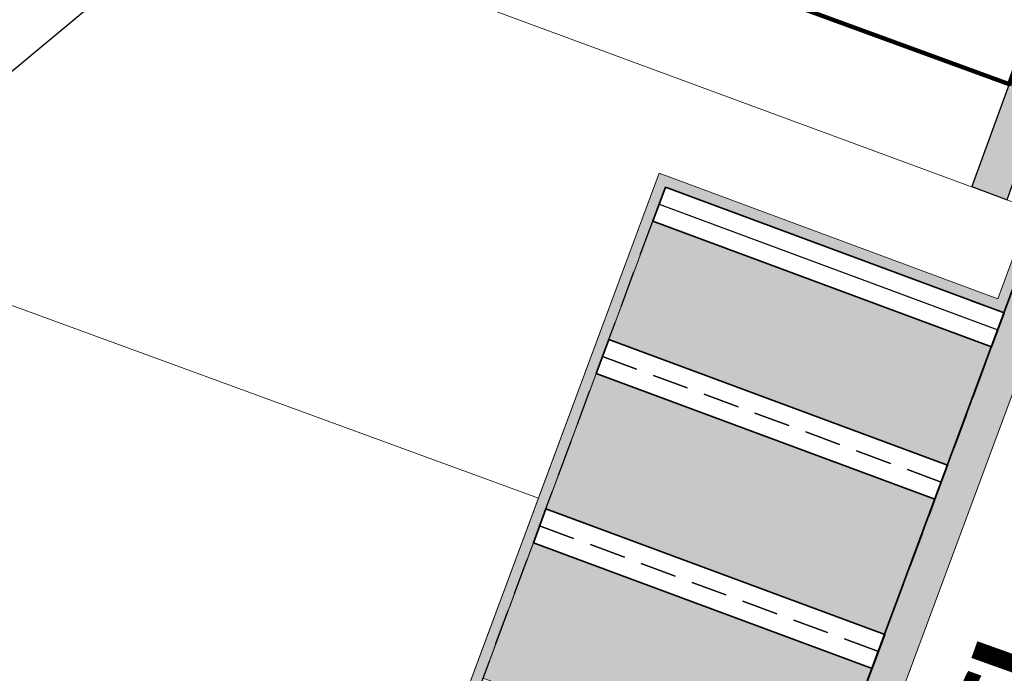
# Model space of a CAD drawing. Header units: metres. Extents: x 154038 to 155227, y 461678 to 462519.
# Tile 68 of 256: x 154555 to 154569, y 462264 to 462273. Entities that reach past the tile are written whole.
import ezdxf
from ezdxf import colors
from ezdxf.entities.mleader import LeaderData, LeaderLine
from ezdxf.enums import TextEntityAlignment as Align
from ezdxf.math import Vec2, Vec3

# ---------------------------------------------------------------- set-up
doc = ezdxf.new("R2010")
doc.units = ezdxf.units.M
doc.linetypes.add('DASHED', pattern=[0.75, 0.5, -0.25])
for name, color, linetype, lineweight in [('B-GV-GR-BOOM-G', 82, 'Continuous', 25), ('B-GV-GR-BOOM-G2', 92, 'Continuous', 25), ('B-GV-GR-BOOM-S', 3, 'Continuous', 25), ('B-WE-GR-BEPLANTING_CULTUUR_GAZON-G', 3, 'Continuous', 18), ('B-WE-GR-BEPLANTING_CULTUUR_HEESTERS-G', 82, 'Continuous', 18), ('B-WE-OG-BEBOUWING-GV', 2, 'Continuous', 100), ('B-WE-OG-BEBOUWING_STRAATNAAM-T', 2, 'Continuous', 18), ('N-WE-VH-KANTOPSLUITING_TROTTOIRBAND_130 150-G', 2, 'Continuous', 0), ('N-WE-VH-KANTVERHARDING_MOLGOOT-G', 6, 'Continuous', 18), ('N-WE-VH-VERHARDING_GRASSTEEN_parkeren-G', 3, 'Continuous', 18), ('N-WE-VH-VERHARDING_GRASSTEEN_parkeren-V', 73, 'Continuous', 18), ('N-WE-VH-VERHARDING_STRAATBAKSTEEN_Rijbaan-KV_DF-G', 160, 'Continuous', 35), ('N-WE-VH-VERHARDING_STRAATBAKSTEEN_Uitstapstrook_Parkeren-HV_KF-G', 170, 'Continuous', 35)]:
    doc.layers.add(name, color=color, linetype=linetype, lineweight=lineweight)
for name, color, linetype in [('N-GV-GR-GROENVOORZIENING_plantvakStraat_LAAG-G', 3, 'Continuous'), ('N-PV-VW-MARKERING_Pvak-G', 161, 'DASHED'), ('N-WE-VW-MARKERING_Pvak-H', 21, 'Continuous'), ('X-XX-AL-HULP-T', 7, 'Continuous')]:
    doc.layers.add(name, color=color, linetype=linetype)
doc.layers.add('N-GV-GR-GROENVOORZIENING_plantvakStraat_LAAG-V', color=7, linetype='Continuous', true_color=0xcedc00)
for name, color, linetype, lineweight, true_color in [('N-WE-VH-KANTOPSLUITING_TROTTOIRBAND_130 150-V', 7, 'Continuous', 5, 0xa7a8aa), ('N-WE-VH-KANTVERHARDING_MOLGOOT-V', 7, 'Continuous', 18, 0xb76059), ('N-WE-VH-VERHARDING_STRAATBAKSTEEN_Rijbaan-KV_DF-V', 7, 'Continuous', 18, 0xb33d26)]:
    doc.layers.add(name, color=color, linetype=linetype, lineweight=lineweight, true_color=true_color)
doc.styles.add('maatvoering', font='arial.ttf')
doc.styles.get("Standard").update_dxf_attribs({"font": 'arial.ttf'})

# ---------------------------------------------------------------- blocks, each defined once
blk = doc.blocks.new('*U339')
at = {"layer": 'B-GV-GR-BOOM-G', "color": 0}
blk.add_circle((-2.455635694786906e-11, 1.70530256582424e-11), 4.5, dxfattribs=at)
at = {"layer": 'B-GV-GR-BOOM-G2', "color": 0}
blk.add_circle((0, 0), 0.25, dxfattribs=at)
blk = doc.blocks.new('_Dot')
at = {"color": 0, "linetype": 'ByBlock', "lineweight": -2}
blk.add_line((-0.5, 0), (-1, 0), dxfattribs=at)
at = {"color": 0, "linetype": 'ByBlock', "const_width": 0.5}
blk.add_lwpolyline([(-0.25, 0, 1), (0.25, 0, 1)], format="xyb", close=True, dxfattribs=at)

msp = doc.modelspace()

# ---------------------------------------------------------------- hatches: boundary and pattern name
at = {"layer": 'N-GV-GR-GROENVOORZIENING_plantvakStraat_LAAG-V'}
h = msp.add_hatch(color=256, dxfattribs=at)
h.dxf.hatch_style = 1
h.paths.add_polyline_path([(154569.0493383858, 462270.1753118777), (154572.2288057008, 462278.9123359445), (154574.0375243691, 462278.2519014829), (154576.5357804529, 462285.0602119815), (154575.7851, 462285.3397), (154573.6797, 462279.6139), (154573.4826, 462279.6864), (154573.4269999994, 462279.5700000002), (154572.113, 462280.052), (154568.56, 462270.357)])
at = {"layer": 'N-WE-VH-KANTOPSLUITING_TROTTOIRBAND_130 150-V'}
h = msp.add_hatch(color=256, dxfattribs=at)
h.dxf.hatch_style = 1
edge = h.paths.add_edge_path()
edge.add_line((154578.4545309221, 462284.907778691), (154576.1003610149, 462278.5139286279))
edge.add_arc((154571.4082981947, 462280.2415126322), 5.000000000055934, 301.49318088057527, 339.7866536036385, ccw=False)
edge.add_arc((154579.2442544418, 462267.4509774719), 9.999999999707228, 121.4931808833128, 159.6303699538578)
edge.add_line((154569.869588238, 462270.9317293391), (154569.0093680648, 462268.609119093))
edge.add_line((154569.0093680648, 462268.609119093), (154564.3220349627, 462270.3494950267))
edge.add_line((154564.3220349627, 462270.3494950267), (154555.6528561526, 462247.0073585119))
edge.add_line((154555.6528561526, 462247.0073585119), (154559.2622616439, 462245.6672100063))
edge.add_line((154559.2622616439, 462245.6672100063), (154559.2101624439, 462245.5271057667))
edge.add_line((154559.2101624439, 462245.5271057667), (154555.4600104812, 462246.9189812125))
edge.add_line((154555.4600104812, 462246.9189812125), (154564.2336576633, 462270.542340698))
edge.add_line((154564.2336576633, 462270.542340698), (154568.9209700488, 462268.8019724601))
edge.add_line((154568.9209700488, 462268.8019724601), (154569.728969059, 462270.9839428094))
edge.add_arc((154579.2442516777, 462267.4509797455), 10.14999661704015, 121.49317428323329, 159.6303633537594, ccw=False)
edge.add_arc((154571.4082981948, 462280.2415126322), 4.850000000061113, 301.4931808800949, 339.7866536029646)
edge.add_line((154575.9595991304, 462278.5657561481), (154578.3136847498, 462284.9593772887))
edge.add_line((154578.3136847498, 462284.9593772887), (154578.4545309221, 462284.907778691))
at = {"layer": 'N-WE-VH-KANTVERHARDING_MOLGOOT-V'}
h = msp.add_hatch(color=256, dxfattribs=at)
h.dxf.hatch_style = 1
edge = h.paths.add_edge_path()
edge.add_line((154504.0308506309, 462166.2479160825), (154508.5329932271, 462164.5833704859))
edge.add_line((154508.5329932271, 462164.5833704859), (154536.2906664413, 462239.6853322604))
edge.add_arc((154540.9803159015, 462237.9512077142), 5.000000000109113, 69.91068840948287, 159.706765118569, ccw=False)
edge.add_line((154542.6977384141, 462242.6469994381), (154554.4056087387, 462238.3650037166))
edge.add_arc((154557.1538001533, 462245.8775869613), 7.999466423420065, 249.90688527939, 339.6332798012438)
edge.add_line((154564.6531743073, 462243.093552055), (154574.3694280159, 462269.2609684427))
edge.add_arc((154579.244254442, 462267.4509774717), 5.199999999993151, 69.96311292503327, 159.6303699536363, ccw=False)
edge.add_line((154581.0259046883, 462272.3362330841), (154653.5238979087, 462245.8962516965))
edge.add_line((154653.5238979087, 462245.8962516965), (154653.6952104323, 462246.365987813))
edge.add_line((154653.6952104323, 462246.365987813), (154581.197217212, 462272.8059692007))
edge.add_arc((154579.244254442, 462267.4509774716), 5.700000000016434, 69.9631129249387, 159.6303699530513)
edge.add_line((154573.9006947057, 462269.435006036), (154564.1844437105, 462243.2675969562))
edge.add_arc((154557.153790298, 462245.8776083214), 7.499483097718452, 249.9070120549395, 339.63340657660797, ccw=False)
edge.add_line((154554.5773821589, 462238.8345714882), (154542.8694806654, 462243.1165786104))
edge.add_arc((154540.9803159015, 462237.9512077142), 5.500000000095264, 69.91068840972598, 159.7067651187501)
edge.add_line((154535.8217014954, 462239.858744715), (154508.2373593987, 462165.225752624))
edge.add_line((154508.2373593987, 462165.225752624), (154504.6732139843, 462166.5434991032))
edge.add_line((154504.6732139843, 462166.5434991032), (154517.595807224, 462201.4955950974))
edge.add_line((154517.595807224, 462201.4955950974), (154519.2557867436, 462206.0155393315))
edge.add_line((154519.2557867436, 462206.0155393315), (154534.953191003, 462248.4665406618))
edge.add_arc((154536.360085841, 462247.946303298), 1.500000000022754, 69.91068840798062, 159.7067651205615, ccw=False)
edge.add_line((154536.8753125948, 462249.3550408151), (154556.0695134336, 462242.3350206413))
edge.add_arc((154557.2717091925, 462245.6220748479), 3.499999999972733, 249.910688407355, 339.1809798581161)
edge.add_line((154560.5431862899, 462244.378114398), (154570.3383182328, 462270.7576828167))
edge.add_arc((154579.2442656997, 462267.4509682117), 9.500013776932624, 121.49320960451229, 159.6303986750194, ccw=False)
edge.add_arc((154571.4082981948, 462280.2415126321), 5.499999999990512, 301.4931808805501, 339.7866536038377)
edge.add_line((154576.569567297, 462278.3411702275), (154580.911670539, 462290.1341835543))
edge.add_arc((154577.6272265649, 462291.3434923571), 3.499999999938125, 339.7866536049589, 429.6303699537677)
edge.add_line((154578.8454897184, 462294.6246255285), (154544.5665896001, 462307.3521555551))
edge.add_line((154544.5665896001, 462307.3521555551), (154546.1329279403, 462311.570755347))
edge.add_line((154546.1329279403, 462311.570755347), (154586.0034751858, 462296.7670835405))
edge.add_line((154586.0034751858, 462296.7670835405), (154580.9067938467, 462282.8438030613))
edge.add_arc((154586.0632988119, 462280.9304984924), 5.500025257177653, 159.6427901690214, 250.0930405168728)
edge.add_line((154584.1905745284, 462275.7591174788), (154654.9971856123, 462249.9359822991))
edge.add_line((154654.9971856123, 462249.9359822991), (154655.168498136, 462250.4057184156))
edge.add_line((154655.168498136, 462250.4057184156), (154584.3613417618, 462276.2290524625))
edge.add_arc((154586.0632988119, 462280.9304984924), 5.000025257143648, 159.6304989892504, 250.09938210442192, ccw=False)
edge.add_line((154581.3759381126, 462282.6708726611), (154586.6440892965, 462297.0625800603))
edge.add_line((154586.6440892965, 462297.0625800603), (154545.8382322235, 462312.2135262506))
edge.add_line((154545.8382322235, 462312.2135262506), (154543.9238186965, 462307.0574598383))
edge.add_line((154543.9238186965, 462307.0574598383), (154578.6714521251, 462294.1558922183))
edge.add_arc((154577.6272265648, 462291.3434923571), 3.000000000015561, -20.21334639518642, 69.63036995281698, ccw=False)
edge.add_line((154580.442464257, 462290.3069419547), (154576.1003610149, 462278.5139286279))
edge.add_arc((154571.4082981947, 462280.2415126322), 5.000000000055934, 301.49318088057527, 339.7866536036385, ccw=False)
edge.add_arc((154579.2442544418, 462267.4509774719), 9.999999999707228, 121.4931808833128, 159.6303699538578)
edge.add_line((154569.869588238, 462270.9317293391), (154560.0751634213, 462244.5540653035))
edge.add_arc((154557.2717091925, 462245.6220748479), 2.999999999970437, 249.9106884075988, 339.14506041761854, ccw=False)
edge.add_line((154556.2412556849, 462242.8045998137), (154537.0470548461, 462249.8246199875))
edge.add_arc((154536.360085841, 462247.9463032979), 2.000000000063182, 69.9106884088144, 159.7067651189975)
edge.add_line((154534.484226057, 462248.6399531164), (154518.7866293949, 462206.1884314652))
edge.add_line((154518.7866293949, 462206.1884314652), (154517.1266457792, 462201.6684760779))
edge.add_line((154517.1266457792, 462201.6684760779), (154504.0308506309, 462166.2479160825))
at = {"layer": 'N-WE-VH-VERHARDING_GRASSTEEN_parkeren-V'}
h = msp.add_hatch(color=256, dxfattribs=at)
h.dxf.hatch_style = 1
h.paths.add_polyline_path([(154564.1479446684, 462269.880781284), (154563.5388657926, 462268.2401951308), (154568.22422521, 462266.5005520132), (154568.833339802, 462268.1411249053)])
h = msp.add_hatch(color=256, dxfattribs=at)
h.dxf.hatch_style = 1
h.paths.add_polyline_path([(154568.0501786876, 462266.0318220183), (154563.3648281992, 462267.7714618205), (154562.6686778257, 462265.8965285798), (154567.353992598, 462264.1569020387)])
h = msp.add_hatch(color=256, dxfattribs=at)
h.dxf.hatch_style = 1
h.paths.add_polyline_path([(154567.1799460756, 462263.6881720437), (154562.4946402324, 462265.4277952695), (154561.7984898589, 462263.5528620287), (154566.483759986, 462261.8132520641)])
at = {"layer": 'N-WE-VH-VERHARDING_STRAATBAKSTEEN_Rijbaan-KV_DF-V'}
h = msp.add_hatch(color=256, dxfattribs=at)
h.dxf.hatch_style = 1
edge = h.paths.add_edge_path()
edge.add_line((154346.3655189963, 462123.4474894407), (154339.6690574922, 462103.1804047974))
edge.add_line((154339.6690574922, 462103.1804047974), (154331.5193567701, 462083.4356807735))
edge.add_line((154331.5193567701, 462083.4356807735), (154321.8864262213, 462064.3270959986))
edge.add_line((154321.8864262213, 462064.3270959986), (154319.064452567, 462059.5558212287))
edge.add_line((154319.064452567, 462059.5558212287), (154316.2103360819, 462061.243890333))
edge.add_arc((154313.6649621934, 462056.9402788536), 4.999999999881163, 59.39777921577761, 149.4251789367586)
edge.add_line((154309.3601339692, 462059.4835943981), (154295.4018813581, 462035.8577883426))
edge.add_arc((154299.7067095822, 462033.3144727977), 4.999999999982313, 149.425178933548, 239.2784399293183)
edge.add_line((154297.1523773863, 462029.0161723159), (154310.3450331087, 462021.1762305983))
edge.add_arc((154317.2452423, 462033.549449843), 14.16719595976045, 240.8527758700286, 248.9522969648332)
edge.add_line((154312.1571632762, 462020.327464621), (154334.4042784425, 462011.1510402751))
edge.add_arc((154336.3108423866, 462015.7732706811), 4.999999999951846, 247.5849764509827, 256.0899883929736)
edge.add_line((154335.1088540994, 462010.9198982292), (154350.5998025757, 462007.0834033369))
edge.add_arc((154349.3978142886, 462002.2300308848), 5.000000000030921, 59.37977109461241, 76.0899883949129, ccw=False)
edge.add_line((154351.944540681, 462006.5328421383), (154352.6260687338, 462006.1294627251))
edge.add_arc((154355.1727951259, 462010.4322739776), 4.999999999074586, 239.3797710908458, 256.0899883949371)
edge.add_line((154353.9708068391, 462005.5789015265), (154356.9781779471, 462004.8340984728))
edge.add_line((154356.9781779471, 462004.8340984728), (154367.5271780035, 462002.1693614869))
edge.add_line((154367.5271780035, 462002.1693614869), (154370.594703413, 462001.3944872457))
edge.add_arc((154371.8192663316, 462006.2422130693), 5.000000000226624, 255.8233322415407, 334.7988763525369)
edge.add_line((154376.3433598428, 462004.1132278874), (154378.3551998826, 462008.3883879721))
edge.add_arc((154373.8311063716, 462010.5173731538), 5.000000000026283, 334.7988763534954, 345.8749618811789)
edge.add_line((154378.6799336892, 462009.2971790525), (154401.6515090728, 462100.5820018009))
edge.add_line((154401.6515090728, 462100.5820018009), (154406.9852191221, 462099.2397882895))
edge.add_line((154406.9852191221, 462099.2397882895), (154397.3315953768, 462060.8780600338))
edge.add_line((154397.3315953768, 462060.8780600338), (154396.6527595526, 462061.0488872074))
edge.add_line((154396.6527595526, 462061.0488872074), (154394.6715745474, 462053.1760217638))
edge.add_line((154394.6715745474, 462053.1760217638), (154395.3511736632, 462053.0050023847))
edge.add_line((154395.3511736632, 462053.0050023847), (154390.2256132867, 462032.6401919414))
edge.add_line((154390.2256132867, 462032.6401919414), (154389.5467596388, 462032.8109482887))
edge.add_line((154389.5467596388, 462032.8109482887), (154388.7372010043, 462029.5939109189))
edge.add_line((154388.7372010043, 462029.5939109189), (154389.4156288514, 462029.4214625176))
edge.add_line((154389.4156288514, 462029.4214625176), (154383.7651946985, 462006.9676746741))
edge.add_line((154383.7651946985, 462006.9676746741), (154376.807218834, 461992.1819759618))
edge.add_arc((154381.331312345, 461990.0529907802), 4.999999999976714, 154.7988763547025, 166.0156035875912)
edge.add_line((154376.4795044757, 461991.2612789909), (154371.1051861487, 461969.68365288))
edge.add_line((154371.1051861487, 461969.68365288), (154363.8723419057, 461953.1420104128))
edge.add_arc((154368.4536651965, 461951.1389210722), 5.000088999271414, 156.3836358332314, 248.3411709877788)
edge.add_line((154366.60823727, 461946.491848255), (154366.6592998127, 461946.4715747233))
edge.add_line((154366.6592998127, 461946.4715747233), (154352.2416857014, 461952.1958481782))
edge.add_arc((154354.0386536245, 461956.8622859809), 5.000473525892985, 248.939130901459, 336.380420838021)
edge.add_line((154358.6202168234, 461954.8587855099), (154365.8806715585, 461971.4635736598))
edge.add_line((154365.8806715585, 461971.4635736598), (154371.1315098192, 461992.5091953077))
edge.add_arc((154366.27970195, 461993.7174835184), 4.999999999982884, 346.0156035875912, 435.8233322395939)
edge.add_line((154367.5042648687, 461998.5652093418), (154356.1296396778, 462001.438503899))
edge.add_line((154356.1296396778, 462001.438503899), (154353.1565705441, 462002.1748154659))
edge.add_arc((154351.9545822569, 461997.321443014), 4.99999999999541, 76.08998839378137, 92.77818827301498)
edge.add_line((154351.7122345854, 462002.315566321), (154350.8803402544, 462002.2858641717))
edge.add_arc((154350.6379925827, 462007.2799874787), 4.999999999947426, 256.0899883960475, 272.778188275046, ccw=False)
edge.add_line((154349.4360042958, 462002.4266150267), (154337.7325265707, 462005.3251033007))
edge.add_arc((154337.2517312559, 462003.38375432), 1.999999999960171, 76.08998839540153, 165.7499673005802)
edge.add_line((154335.3132697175, 462003.8760620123), (154335.1888994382, 462003.3863540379))
edge.add_line((154335.1888994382, 462003.3863540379), (154331.809089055, 462004.2350527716))
edge.add_line((154331.809089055, 462004.2350527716), (154332.0188515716, 462005.1214022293))
edge.add_arc((154330.0726110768, 462005.5819974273), 1.999999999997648, 346.6854067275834, 427.584976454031)
edge.add_line((154330.8352366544, 462007.4308895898), (154310.3759552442, 462015.8698735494))
edge.add_arc((154317.2452423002, 462033.5494498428), 18.96719595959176, 240.6390520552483, 248.76667882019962, ccw=False)
edge.add_line((154307.9454396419, 462017.0186243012), (154294.2962136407, 462025.129890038))
edge.add_arc((154292.7636143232, 462022.5509097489), 2.999999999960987, 59.27843992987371, 165.8531268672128)
edge.add_line((154289.8545971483, 462023.2841348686), (154287.8359008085, 462015.2751044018))
edge.add_line((154287.8359008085, 462015.2751044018), (154283.8632318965, 462016.2799413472))
edge.add_line((154283.8632318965, 462016.2799413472), (154284.9895646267, 462020.85211158))
edge.add_line((154284.9895646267, 462020.85211158), (154281.4008986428, 462022.9723146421))
edge.add_line((154281.4008986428, 462022.9723146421), (154304.5232118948, 462062.1092541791))
edge.add_arc((154313.1334630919, 462057.0210789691), 10.00129754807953, 72.70910643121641, 149.419295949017, ccw=False)
edge.add_arc((154316.7007223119, 462068.4799534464), 2.000000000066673, 252.7032232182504, 333.2466271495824)
edge.add_line((154318.4866272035, 462067.5796514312), (154327.4245828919, 462085.3096333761))
edge.add_line((154327.4245828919, 462085.3096333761), (154335.4473333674, 462104.7467881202))
edge.add_line((154335.4473333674, 462104.7467881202), (154342.0407687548, 462124.7020604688))
edge.add_line((154342.0407687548, 462124.7020604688), (154352.1387758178, 462165.04183881))
edge.add_line((154352.1387758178, 462165.04183881), (154355.7628846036, 462164.1322223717))
edge.add_line((154355.7628846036, 462164.1322223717), (154353.9603339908, 462153.7867322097))
edge.add_line((154353.9603339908, 462153.7867322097), (154346.3655189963, 462123.4474894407))
edge = h.paths.add_edge_path(flags=17)
edge.add_arc((154735.5031688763, 462271.5015979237), 4.999999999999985, 125.9385176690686, 138.150287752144, ccw=False)
edge.add_line((154732.5685849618, 462275.549834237), (154735.8470371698, 462277.9263983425))
edge.add_arc((154736.4339539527, 462277.1167510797), 1.000000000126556, 44.27258667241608, 125.93851766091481, ccw=False)
edge.add_line((154737.1499807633, 462277.8148238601), (154732.334294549, 462282.9696525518))
edge.add_arc((154731.6182677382, 462282.2715797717), 1.000000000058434, -54.06148233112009, 44.272586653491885, ccw=False)
edge.add_line((154732.2051845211, 462281.4619325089), (154729.9240080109, 462279.8082978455))
edge.add_arc((154735.7931758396, 462271.7118252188), 9.999999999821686, 125.9385176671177, 159.8812514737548)
edge.add_line((154726.4033583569, 462275.1514949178), (154712.1371545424, 462236.2067526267))
edge.add_arc((154709.3202092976, 462237.2386535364), 3.000000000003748, 249.8812514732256, 339.8812514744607, ccw=False)
edge.add_line((154708.2883083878, 462234.4217082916), (154663.7725424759, 462250.7286845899))
edge.add_line((154663.7725424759, 462250.7286845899), (154656.1079703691, 462250.0630933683))
edge.add_line((154656.1079703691, 462250.0630933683), (154584.3613417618, 462276.2290524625))
edge.add_arc((154586.0632988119, 462280.9304984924), 5.000025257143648, 159.6304989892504, 250.09938210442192, ccw=False)
edge.add_line((154581.3759381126, 462282.6708726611), (154586.6440892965, 462297.0625800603))
edge.add_line((154586.6440892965, 462297.0625800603), (154545.8382322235, 462312.2135262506))
edge.add_line((154545.8382322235, 462312.2135262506), (154543.9238186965, 462307.0574598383))
edge.add_line((154543.9238186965, 462307.0574598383), (154578.6714521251, 462294.1558922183))
edge.add_arc((154577.6272265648, 462291.3434923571), 3.000000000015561, -20.21334639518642, 69.63036995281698, ccw=False)
edge.add_line((154580.442464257, 462290.3069419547), (154576.1003610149, 462278.5139286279))
edge.add_arc((154571.4082981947, 462280.2415126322), 5.000000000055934, 301.49318088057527, 339.7866536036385, ccw=False)
edge.add_arc((154579.2442544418, 462267.4509774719), 9.999999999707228, 121.4931808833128, 159.6303699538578)
edge.add_line((154569.869588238, 462270.9317293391), (154560.0751634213, 462244.5540653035))
edge.add_arc((154557.2717091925, 462245.6220748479), 2.999999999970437, 249.9106884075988, 339.14506041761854, ccw=False)
edge.add_line((154556.2412556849, 462242.8045998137), (154537.0470548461, 462249.8246199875))
edge.add_arc((154536.360085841, 462247.9463032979), 2.000000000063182, 69.9106884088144, 159.7067651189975)
edge.add_line((154534.484226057, 462248.6399531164), (154518.7866293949, 462206.1884314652))
edge.add_line((154518.7866293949, 462206.1884314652), (154517.1266457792, 462201.6684760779))
edge.add_line((154517.1266457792, 462201.6684760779), (154504.0308506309, 462166.2479160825))
edge.add_line((154504.0308506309, 462166.2479160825), (154508.5329932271, 462164.5833704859))
edge.add_line((154508.5329932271, 462164.5833704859), (154521.6305956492, 462200.0088186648))
edge.add_line((154521.6305956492, 462200.0088186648), (154523.2905399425, 462204.5286669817))
edge.add_line((154523.2905399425, 462204.5286669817), (154536.2906664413, 462239.6853322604))
edge.add_arc((154540.9803159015, 462237.9512077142), 5.000000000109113, 69.91068840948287, 159.706765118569, ccw=False)
edge.add_line((154542.6977384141, 462242.6469994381), (154554.4056087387, 462238.3650037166))
edge.add_arc((154557.1538001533, 462245.8775869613), 7.999466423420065, 249.90688527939, 339.6332798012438)
edge.add_line((154564.6531743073, 462243.093552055), (154574.4386699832, 462269.447448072))
edge.add_arc((154579.1259759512, 462267.7069990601), 5.000000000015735, 69.96311292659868, 159.6294766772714, ccw=False)
edge.add_line((154580.8391011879, 462272.4043602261), (154655.4630948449, 462245.1890275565))
edge.add_line((154655.4630948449, 462245.1890275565), (154663.1240823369, 462245.8543074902))
edge.add_line((154663.1240823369, 462245.8543074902), (154713.9613245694, 462227.2316535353))
edge.add_line((154713.9613245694, 462227.2316535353), (154727.5885351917, 462264.4320337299))
edge.add_arc((154730.4054804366, 462263.4001328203), 2.999999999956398, 69.882642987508, 159.8812514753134, ccw=False)
edge.add_line((154731.4373129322, 462266.2171031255), (154749.540967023, 462259.5858871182))
edge.add_line((154749.540967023, 462259.5858871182), (154751.0397480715, 462263.6249638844))
edge.add_line((154751.0397480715, 462263.6249638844), (154734.4045412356, 462269.7183000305))
edge.add_arc((154736.1283149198, 462274.4117704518), 5.000006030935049, 197.6182283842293, 249.83320066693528, ccw=False)
edge.add_arc((154733.2690260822, 462273.5037486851), 2.000000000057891, 138.1345799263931, 197.6182116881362, ccw=False)
edge.add_line((154731.7795971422, 462274.8385151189), (154731.7786818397, 462274.8374930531))
edge = h.paths.add_edge_path(flags=0)
edge.add_arc((154536.360085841, 462247.9463032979), 2.000000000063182, 69.9106884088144, 159.7067651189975, ccw=False)
edge.add_arc((154536.360085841, 462247.9463032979), 2.000000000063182, 69.9106884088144, 159.7067651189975)
edge = h.paths.add_edge_path(flags=0)
edge.add_arc((154735.7931758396, 462271.7118252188), 9.999999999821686, 125.93851766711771, 159.8812514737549, ccw=False)
edge.add_arc((154735.7931758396, 462271.7118252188), 9.999999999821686, 125.9385176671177, 159.8812514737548)
edge = h.paths.add_edge_path(flags=17)
edge.add_arc((154735.5031688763, 462271.5015979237), 4.999999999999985, 125.9385176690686, 138.150287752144)
edge.add_line((154731.7795971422, 462274.8385151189), (154731.7786818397, 462274.8374930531))
edge.add_arc((154733.2690260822, 462273.5037486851), 2.000000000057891, 138.134579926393, 197.6182116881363)
edge.add_arc((154736.1283149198, 462274.4117704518), 5.000006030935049, 197.6182283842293, 249.8332006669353)
edge.add_line((154751.0397480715, 462263.6249638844), (154734.4045412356, 462269.7183000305))
edge.add_line((154749.540967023, 462259.5858871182), (154751.0397480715, 462263.6249638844))
edge.add_line((154731.4373129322, 462266.2171031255), (154749.540967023, 462259.5858871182))
edge.add_arc((154730.4054804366, 462263.4001328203), 2.999999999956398, 69.88264298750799, 159.8812514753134)
edge.add_line((154713.9613245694, 462227.2316535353), (154727.5885351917, 462264.4320337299))
edge.add_line((154663.1240823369, 462245.8543074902), (154713.9613245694, 462227.2316535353))
edge.add_line((154655.4630948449, 462245.1890275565), (154663.1240823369, 462245.8543074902))
edge.add_line((154580.8391011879, 462272.4043602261), (154655.4630948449, 462245.1890275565))
edge.add_arc((154579.1259759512, 462267.7069990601), 5.000000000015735, 69.96311292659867, 159.6294766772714)
edge.add_line((154564.6531743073, 462243.093552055), (154574.4386699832, 462269.447448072))
edge.add_arc((154557.1538001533, 462245.8775869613), 7.999466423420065, 249.90688527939, 339.6332798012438)
edge.add_line((154542.6977384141, 462242.6469994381), (154554.4056087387, 462238.3650037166))
edge.add_arc((154540.9803159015, 462237.9512077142), 5.000000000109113, 69.9106884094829, 159.706765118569)
edge.add_line((154523.2905399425, 462204.5286669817), (154536.2906664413, 462239.6853322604))
edge.add_line((154521.6305956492, 462200.0088186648), (154523.2905399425, 462204.5286669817))
edge.add_line((154508.5329932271, 462164.5833704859), (154521.6305956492, 462200.0088186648))
edge.add_line((154504.0308506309, 462166.2479160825), (154508.5329932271, 462164.5833704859))
edge.add_line((154517.1266457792, 462201.6684760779), (154504.0308506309, 462166.2479160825))
edge.add_line((154518.7866293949, 462206.1884314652), (154517.1266457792, 462201.6684760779))
edge.add_line((154534.484226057, 462248.6399531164), (154518.7866293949, 462206.1884314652))
edge.add_arc((154536.360085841, 462247.9463032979), 2.000000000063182, 69.9106884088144, 159.7067651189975)
edge.add_line((154556.2412556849, 462242.8045998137), (154537.0470548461, 462249.8246199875))
edge.add_arc((154557.2717091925, 462245.6220748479), 2.999999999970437, 249.9106884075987, 339.1450604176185)
edge.add_line((154569.869588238, 462270.9317293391), (154560.0751634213, 462244.5540653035))
edge.add_arc((154579.2442544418, 462267.4509774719), 9.999999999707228, 121.4931808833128, 159.6303699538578)
edge.add_arc((154571.4082981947, 462280.2415126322), 5.000000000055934, 301.4931808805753, 339.7866536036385)
edge.add_line((154580.442464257, 462290.3069419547), (154576.1003610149, 462278.5139286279))
edge.add_arc((154577.6272265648, 462291.3434923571), 3.000000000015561, 339.7866536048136, 429.6303699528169)
edge.add_line((154543.9238186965, 462307.0574598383), (154578.6714521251, 462294.1558922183))
edge.add_line((154545.8382322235, 462312.2135262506), (154543.9238186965, 462307.0574598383))
edge.add_line((154586.6440892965, 462297.0625800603), (154545.8382322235, 462312.2135262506))
edge.add_line((154581.3759381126, 462282.6708726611), (154586.6440892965, 462297.0625800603))
edge.add_arc((154586.0632988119, 462280.9304984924), 5.000025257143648, 159.6304989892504, 250.0993821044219)
edge.add_line((154656.1079703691, 462250.0630933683), (154584.3613417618, 462276.2290524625))
edge.add_line((154663.7725424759, 462250.7286845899), (154656.1079703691, 462250.0630933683))
edge.add_line((154708.2883083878, 462234.4217082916), (154663.7725424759, 462250.7286845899))
edge.add_arc((154709.3202092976, 462237.2386535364), 3.000000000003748, 249.8812514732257, 339.8812514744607)
edge.add_line((154726.4033583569, 462275.1514949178), (154712.1371545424, 462236.2067526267))
edge.add_arc((154735.7931758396, 462271.7118252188), 9.999999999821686, 125.9385176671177, 159.8812514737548)
edge.add_line((154732.2051845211, 462281.4619325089), (154729.9240080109, 462279.8082978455))
edge.add_arc((154731.6182677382, 462282.2715797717), 1.000000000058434, 305.9385176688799, 404.2725866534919)
edge.add_line((154732.334294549, 462282.9696525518), (154737.1499807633, 462277.8148238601))
edge.add_arc((154736.4339539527, 462277.1167510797), 1.000000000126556, 44.27258667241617, 125.9385176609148)
edge.add_line((154735.8470371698, 462277.9263983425), (154732.5685849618, 462275.549834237))
edge = h.paths.add_edge_path(flags=0)
edge.add_arc((154736.1283149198, 462274.4117704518), 5.000006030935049, 197.6182283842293, 249.8332006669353)
edge.add_arc((154736.1283149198, 462274.4117704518), 5.000006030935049, 197.6182283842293, 249.8332006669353)
edge = h.paths.add_edge_path(flags=0)
edge.add_arc((154733.2690260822, 462273.5037486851), 2.000000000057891, 138.134579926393, 197.6182116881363)
edge.add_arc((154733.2690260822, 462273.5037486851), 2.000000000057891, 138.134579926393, 197.6182116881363)
edge = h.paths.add_edge_path(flags=0)
edge.add_line((154731.7795971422, 462274.8385151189), (154731.7786818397, 462274.8374930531))
edge.add_line((154731.7795971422, 462274.8385151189), (154731.7786818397, 462274.8374930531))
edge = h.paths.add_edge_path(flags=0)
edge.add_arc((154735.5031688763, 462271.5015979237), 4.999999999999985, 125.9385176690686, 138.150287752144)
edge.add_arc((154735.5031688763, 462271.5015979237), 4.999999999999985, 125.9385176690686, 138.150287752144)
edge = h.paths.add_edge_path(flags=0)
edge.add_line((154732.2051845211, 462281.4619325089), (154729.9240080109, 462279.8082978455))
edge.add_line((154732.2051845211, 462281.4619325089), (154729.9240080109, 462279.8082978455))
edge = h.paths.add_edge_path(flags=0)
edge.add_arc((154731.6182677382, 462282.2715797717), 1.000000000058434, 305.9385176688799, 404.2725866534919)
edge.add_arc((154731.6182677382, 462282.2715797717), 1.000000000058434, 305.9385176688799, 404.2725866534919)
edge = h.paths.add_edge_path(flags=0)
edge.add_line((154737.1499807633, 462277.8148238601), (154732.334294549, 462282.9696525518))
edge.add_line((154737.1499807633, 462277.8148238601), (154732.334294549, 462282.9696525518))
edge = h.paths.add_edge_path(flags=0)
edge.add_arc((154736.4339539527, 462277.1167510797), 1.000000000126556, 44.27258667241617, 125.9385176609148)
edge.add_arc((154736.4339539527, 462277.1167510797), 1.000000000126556, 44.27258667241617, 125.9385176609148)
edge = h.paths.add_edge_path(flags=0)
edge.add_line((154732.5685849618, 462275.549834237), (154735.8470371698, 462277.9263983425))
edge.add_line((154732.5685849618, 462275.549834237), (154735.8470371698, 462277.9263983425))
edge = h.paths.add_edge_path(flags=0)
edge.add_line((154556.2412556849, 462242.8045998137), (154537.0470548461, 462249.8246199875))
edge.add_line((154556.2412556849, 462242.8045998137), (154537.0470548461, 462249.8246199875))
edge = h.paths.add_edge_path(flags=0)
edge.add_arc((154557.2717091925, 462245.6220748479), 2.999999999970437, 249.9106884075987, 339.1450604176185)
edge.add_arc((154557.2717091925, 462245.6220748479), 2.999999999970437, 249.9106884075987, 339.1450604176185)
edge = h.paths.add_edge_path(flags=0)
edge.add_line((154569.869588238, 462270.9317293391), (154560.0751634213, 462244.5540653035))
edge.add_line((154569.869588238, 462270.9317293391), (154560.0751634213, 462244.5540653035))
edge = h.paths.add_edge_path(flags=0)
edge.add_arc((154579.2442544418, 462267.4509774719), 9.999999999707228, 121.4931808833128, 159.6303699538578)
edge.add_arc((154579.2442544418, 462267.4509774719), 9.999999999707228, 121.4931808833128, 159.6303699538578)
edge = h.paths.add_edge_path(flags=0)
edge.add_arc((154571.4082981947, 462280.2415126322), 5.000000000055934, 301.4931808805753, 339.7866536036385)
edge.add_arc((154571.4082981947, 462280.2415126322), 5.000000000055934, 301.4931808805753, 339.7866536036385)
edge = h.paths.add_edge_path(flags=0)
edge.add_line((154580.442464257, 462290.3069419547), (154576.1003610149, 462278.5139286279))
edge.add_line((154580.442464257, 462290.3069419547), (154576.1003610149, 462278.5139286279))
edge = h.paths.add_edge_path(flags=0)
edge.add_arc((154577.6272265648, 462291.3434923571), 3.000000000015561, 339.7866536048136, 429.6303699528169)
edge.add_arc((154577.6272265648, 462291.3434923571), 3.000000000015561, 339.7866536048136, 429.6303699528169)
edge = h.paths.add_edge_path(flags=0)
edge.add_line((154543.9238186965, 462307.0574598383), (154578.6714521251, 462294.1558922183))
edge.add_line((154543.9238186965, 462307.0574598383), (154578.6714521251, 462294.1558922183))
edge = h.paths.add_edge_path(flags=0)
edge.add_line((154545.8382322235, 462312.2135262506), (154543.9238186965, 462307.0574598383))
edge.add_line((154545.8382322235, 462312.2135262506), (154543.9238186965, 462307.0574598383))
edge = h.paths.add_edge_path(flags=0)
edge.add_line((154586.6440892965, 462297.0625800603), (154545.8382322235, 462312.2135262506))
edge.add_line((154586.6440892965, 462297.0625800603), (154545.8382322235, 462312.2135262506))
edge = h.paths.add_edge_path(flags=0)
edge.add_line((154581.3759381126, 462282.6708726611), (154586.6440892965, 462297.0625800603))
edge.add_line((154581.3759381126, 462282.6708726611), (154586.6440892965, 462297.0625800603))
edge = h.paths.add_edge_path(flags=0)
edge.add_arc((154586.0632988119, 462280.9304984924), 5.000025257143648, 159.6304989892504, 250.0993821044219)
edge.add_arc((154586.0632988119, 462280.9304984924), 5.000025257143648, 159.6304989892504, 250.0993821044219)
edge = h.paths.add_edge_path(flags=0)
edge.add_line((154656.1079703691, 462250.0630933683), (154584.3613417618, 462276.2290524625))
edge.add_line((154656.1079703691, 462250.0630933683), (154584.3613417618, 462276.2290524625))
edge = h.paths.add_edge_path(flags=0)
edge.add_line((154663.7725424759, 462250.7286845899), (154656.1079703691, 462250.0630933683))
edge.add_line((154663.7725424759, 462250.7286845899), (154656.1079703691, 462250.0630933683))
edge = h.paths.add_edge_path(flags=0)
edge.add_line((154708.2883083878, 462234.4217082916), (154663.7725424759, 462250.7286845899))
edge.add_line((154708.2883083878, 462234.4217082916), (154663.7725424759, 462250.7286845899))
edge = h.paths.add_edge_path(flags=0)
edge.add_arc((154709.3202092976, 462237.2386535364), 3.000000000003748, 249.8812514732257, 339.8812514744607)
edge.add_arc((154709.3202092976, 462237.2386535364), 3.000000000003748, 249.8812514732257, 339.8812514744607)
edge = h.paths.add_edge_path(flags=0)
edge.add_line((154726.4033583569, 462275.1514949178), (154712.1371545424, 462236.2067526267))
edge.add_line((154726.4033583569, 462275.1514949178), (154712.1371545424, 462236.2067526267))
edge = h.paths.add_edge_path(flags=0)
edge.add_line((154751.0397480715, 462263.6249638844), (154734.4045412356, 462269.7183000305))
edge.add_line((154751.0397480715, 462263.6249638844), (154734.4045412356, 462269.7183000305))
edge = h.paths.add_edge_path(flags=0)
edge.add_line((154749.540967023, 462259.5858871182), (154751.0397480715, 462263.6249638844))
edge.add_line((154749.540967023, 462259.5858871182), (154751.0397480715, 462263.6249638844))
edge = h.paths.add_edge_path(flags=0)
edge.add_line((154731.4373129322, 462266.2171031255), (154749.540967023, 462259.5858871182))
edge.add_line((154731.4373129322, 462266.2171031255), (154749.540967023, 462259.5858871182))
edge = h.paths.add_edge_path(flags=0)
edge.add_arc((154730.4054804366, 462263.4001328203), 2.999999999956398, 69.88264298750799, 159.8812514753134)
edge.add_arc((154730.4054804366, 462263.4001328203), 2.999999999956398, 69.88264298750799, 159.8812514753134)
edge = h.paths.add_edge_path(flags=0)
edge.add_line((154713.9613245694, 462227.2316535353), (154727.5885351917, 462264.4320337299))
edge.add_line((154713.9613245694, 462227.2316535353), (154727.5885351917, 462264.4320337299))
edge = h.paths.add_edge_path(flags=0)
edge.add_line((154663.1240823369, 462245.8543074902), (154713.9613245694, 462227.2316535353))
edge.add_line((154663.1240823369, 462245.8543074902), (154713.9613245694, 462227.2316535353))
edge = h.paths.add_edge_path(flags=0)
edge.add_line((154655.4630948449, 462245.1890275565), (154663.1240823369, 462245.8543074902))
edge.add_line((154655.4630948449, 462245.1890275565), (154663.1240823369, 462245.8543074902))
edge = h.paths.add_edge_path(flags=0)
edge.add_line((154580.8391011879, 462272.4043602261), (154655.4630948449, 462245.1890275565))
edge.add_line((154580.8391011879, 462272.4043602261), (154655.4630948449, 462245.1890275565))
edge = h.paths.add_edge_path(flags=0)
edge.add_arc((154579.1259759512, 462267.7069990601), 5.000000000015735, 69.96311292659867, 159.6294766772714)
edge.add_arc((154579.1259759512, 462267.7069990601), 5.000000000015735, 69.96311292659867, 159.6294766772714)
edge = h.paths.add_edge_path(flags=0)
edge.add_line((154564.6531743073, 462243.093552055), (154574.4386699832, 462269.447448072))
edge.add_line((154564.6531743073, 462243.093552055), (154574.4386699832, 462269.447448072))
edge = h.paths.add_edge_path(flags=0)
edge.add_arc((154557.1538001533, 462245.8775869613), 7.999466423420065, 249.90688527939, 339.6332798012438)
edge.add_arc((154557.1538001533, 462245.8775869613), 7.999466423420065, 249.90688527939, 339.6332798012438)
edge = h.paths.add_edge_path(flags=0)
edge.add_line((154542.6977384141, 462242.6469994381), (154554.4056087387, 462238.3650037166))
edge.add_line((154542.6977384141, 462242.6469994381), (154554.4056087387, 462238.3650037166))
edge = h.paths.add_edge_path(flags=0)
edge.add_arc((154540.9803159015, 462237.9512077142), 5.000000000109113, 69.9106884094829, 159.706765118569)
edge.add_arc((154540.9803159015, 462237.9512077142), 5.000000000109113, 69.9106884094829, 159.706765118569)
edge = h.paths.add_edge_path(flags=0)
edge.add_line((154523.2905399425, 462204.5286669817), (154536.2906664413, 462239.6853322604))
edge.add_line((154523.2905399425, 462204.5286669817), (154536.2906664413, 462239.6853322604))
edge = h.paths.add_edge_path(flags=0)
edge.add_line((154521.6305956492, 462200.0088186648), (154523.2905399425, 462204.5286669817))
edge.add_line((154521.6305956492, 462200.0088186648), (154523.2905399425, 462204.5286669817))
edge = h.paths.add_edge_path(flags=0)
edge.add_line((154508.5329932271, 462164.5833704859), (154521.6305956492, 462200.0088186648))
edge.add_line((154508.5329932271, 462164.5833704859), (154521.6305956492, 462200.0088186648))
edge = h.paths.add_edge_path(flags=0)
edge.add_line((154504.0308506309, 462166.2479160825), (154508.5329932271, 462164.5833704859))
edge.add_line((154504.0308506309, 462166.2479160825), (154508.5329932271, 462164.5833704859))
edge = h.paths.add_edge_path(flags=0)
edge.add_line((154517.1266457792, 462201.6684760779), (154504.0308506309, 462166.2479160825))
edge.add_line((154517.1266457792, 462201.6684760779), (154504.0308506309, 462166.2479160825))
edge = h.paths.add_edge_path(flags=0)
edge.add_line((154518.7866293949, 462206.1884314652), (154517.1266457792, 462201.6684760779))
edge.add_line((154518.7866293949, 462206.1884314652), (154517.1266457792, 462201.6684760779))
edge = h.paths.add_edge_path(flags=0)
edge.add_line((154534.484226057, 462248.6399531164), (154518.7866293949, 462206.1884314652))
edge.add_line((154534.484226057, 462248.6399531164), (154518.7866293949, 462206.1884314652))
edge = h.paths.add_edge_path(flags=17)
edge.add_line((154302.5191957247, 462047.9045891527), (154309.3601339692, 462059.4835943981))
edge.add_arc((154313.6649621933, 462056.9402788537), 4.999999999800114, 59.39777921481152, 149.4251789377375, ccw=False)
edge.add_line((154316.2103360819, 462061.243890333), (154319.064452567, 462059.5558212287))

# ---------------------------------------------------------------- linework, layer by layer
at = {"layer": 'B-WE-GR-BEPLANTING_CULTUUR_GAZON-G'}
msp.add_lwpolyline([(154562.5636148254, 462266.0456905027), (154553.083, 462269.513), (154553.0349993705, 462264.4509336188, -0.210445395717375), (154546.5070000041, 462249.8910000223), (154546.443, 462249.545), (154546.1023605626, 462248.7480830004), (154559.5022226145, 462243.848008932, 0.07926273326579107), (154559.9434890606, 462244.6300605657), (154560.1474555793, 462245.1785636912), (154555.4600104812, 462246.9189812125)], format="xyb", close=True, dxfattribs=at)
at = {"layer": 'B-WE-GR-BEPLANTING_CULTUUR_HEESTERS-G'}
msp.add_lwpolyline([(154553.0349993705, 462264.45093362), (154553.083, 462269.513), (154562.5636148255, 462266.0456905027), (154564.2336576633, 462270.542340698), (154568.9209700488, 462268.8019724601), (154569.383572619, 462270.0512129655), (154552.872, 462276.144), (154552.269, 462274.337), (154551.903, 462272.773), (154548.528, 462263.822), (154547.011, 462260.772), (154543.517, 462251.091), (154546.528, 462250.004), (154546.5070000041, 462249.8910000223, 0.2104453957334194)], format="xyb", close=True, dxfattribs=at)
at = {"layer": 'B-WE-OG-BEBOUWING-GV'}
msp.add_lwpolyline([(154572.855, 462282.078), (154572.114, 462280.052), (154569.0801862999, 462271.7749318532), (154551.57, 462278.18), (154552.78, 462281.48), (154536.695, 462287.353), (154535.756, 462287.696), (154540.053, 462299.42), (154541.048, 462299.056), (154541.69, 462298.82), (154544.595, 462297.756), (154547.673, 462296.628), (154556.056, 462293.556), (154557.575, 462293), (154556.47, 462289.65), (154557.488, 462289.28), (154566.105, 462286.151), (154568.91, 462285.133), (154573.3806932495, 462283.5105709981)], close=True, dxfattribs=at)
msp.add_lwpolyline([(154572.855, 462282.078), (154572.114, 462280.052), (154569.0801862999, 462271.7749318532), (154551.57, 462278.18), (154552.78, 462281.48), (154536.695, 462287.353), (154535.756, 462287.696), (154540.053, 462299.42), (154541.048, 462299.056), (154541.69, 462298.82), (154544.595, 462297.756), (154547.673, 462296.628), (154556.056, 462293.556), (154557.575, 462293), (154556.47, 462289.65), (154557.488, 462289.28), (154566.105, 462286.151), (154568.91, 462285.133), (154573.3806932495, 462283.5105709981)], close=True, dxfattribs=at)
at = {"layer": 'N-GV-GR-GROENVOORZIENING_plantvakStraat_LAAG-G'}
msp.add_lwpolyline([(154569.0797047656, 462271.7751079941), (154568.56, 462270.357), (154569.0493383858, 462270.1753118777), (154569.0493383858, 462270.1753118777), (154569.5502059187, 462271.6033083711)], close=True, dxfattribs=at)
at = {"layer": 'N-PV-VW-MARKERING_Pvak-G'}
for points in [[(154564.3220349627, 462270.3494950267), (154569.0093680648, 462268.609119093), (154568.1391800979, 462266.265452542), (154563.4518469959, 462268.0058284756)], [(154563.4518469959, 462268.0058284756), (154568.1391800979, 462266.265452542), (154567.2689921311, 462263.921785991), (154562.5816590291, 462265.6621619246)], [(154562.5816590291, 462265.6621619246), (154567.2689921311, 462263.921785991), (154566.3988041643, 462261.5781194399), (154561.7114710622, 462263.3184953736)]]:
    msp.add_lwpolyline(points, close=True, dxfattribs=at)
at = {"layer": 'N-WE-VH-KANTOPSLUITING_TROTTOIRBAND_130 150-G'}
msp.add_lwpolyline([(154578.4545309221, 462284.907778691), (154576.1003610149, 462278.5139286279, -0.1686592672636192), (154574.0202836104, 462275.9780009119, 0.16795803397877), (154569.869588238, 462270.9317293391), (154569.0093680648, 462268.609119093), (154564.3220349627, 462270.3494950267), (154555.6528561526, 462247.0073585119), (154559.2622616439, 462245.6672100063), (154559.2101624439, 462245.5271057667), (154555.4600104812, 462246.9189812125), (154564.2336576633, 462270.542340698), (154568.9209700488, 462268.8019724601), (154569.728969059, 462270.9839428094, -0.1679580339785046), (154573.9419240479, 462276.1059062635, 0.1686592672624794), (154575.9595991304, 462278.5657561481), (154578.3136847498, 462284.9593772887)], format="xyb", close=True, dxfattribs=at)
at = {"layer": 'N-WE-VH-KANTVERHARDING_MOLGOOT-G'}
for points in [[(154536.8753125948, 462249.3550408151), (154556.0695134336, 462242.3350206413, 0.4104882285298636), (154560.5431862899, 462244.378114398), (154570.3383182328, 462270.7576828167, -0.1679580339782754), (154574.2814821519, 462275.5516497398, 0.1686592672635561), (154576.569567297, 462278.3411702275), (154580.911670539, 462290.1341835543, 0.4134148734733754), (154578.8454897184, 462294.6246255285), (154544.5665896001, 462307.3521555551)], [(154543.9238186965, 462307.0574598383), (154578.6714521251, 462294.1558922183, -0.4134148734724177), (154580.442464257, 462290.3069419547), (154576.1003610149, 462278.5139286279, -0.1686592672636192), (154574.0202836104, 462275.9780009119, 0.16795803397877), (154569.869588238, 462270.9317293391), (154560.0751634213, 462244.5540653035, -0.4103051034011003), (154556.2412556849, 462242.8045998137), (154537.0470548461, 462249.8246199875, 0.4131715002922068)]]:
    msp.add_lwpolyline(points, format="xyb", dxfattribs=at)
at = {"layer": 'N-WE-VH-VERHARDING_GRASSTEEN_parkeren-G'}
for points in [[(154564.1479446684, 462269.880781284), (154563.5388657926, 462268.2401951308), (154568.22422521, 462266.5005520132), (154568.833339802, 462268.1411249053)], [(154568.0501786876, 462266.0318220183), (154563.3648281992, 462267.7714618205), (154562.6686778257, 462265.8965285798), (154567.353992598, 462264.1569020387)], [(154567.1799460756, 462263.6881720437), (154562.4946402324, 462265.4277952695), (154561.7984898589, 462263.5528620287), (154566.483759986, 462261.8132520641)]]:
    msp.add_lwpolyline(points, close=True, dxfattribs=at)
at = {"layer": 'N-WE-VH-VERHARDING_STRAATBAKSTEEN_Rijbaan-KV_DF-G'}
msp.add_lwpolyline([(154543.9238186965, 462307.0574598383), (154578.6714521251, 462294.1558922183, -0.4134148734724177), (154580.442464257, 462290.3069419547), (154576.1003610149, 462278.5139286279, -0.1686592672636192), (154574.0202836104, 462275.9780009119, 0.16795803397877), (154569.869588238, 462270.9317293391), (154560.0751634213, 462244.5540653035, -0.4103051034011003), (154556.2412556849, 462242.8045998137), (154537.0470548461, 462249.8246199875, 0.4131715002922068)], format="xyb", dxfattribs=at)
at = {"layer": 'N-WE-VH-VERHARDING_STRAATBAKSTEEN_Uitstapstrook_Parkeren-HV_KF-G'}
for points in [[(154564.3220349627, 462270.3494950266), (154564.1479446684, 462269.880781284), (154568.8352777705, 462268.1404053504), (154569.0093680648, 462268.609119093)], [(154563.5388657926, 462268.2401951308), (154563.3648281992, 462267.7714618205), (154568.0521613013, 462266.0310858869), (154568.2261988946, 462266.4998191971)], [(154562.6686778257, 462265.8965285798), (154562.4946402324, 462265.4277952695), (154567.1819733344, 462263.6874193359), (154567.3560109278, 462264.1561526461)]]:
    msp.add_lwpolyline(points, close=True, dxfattribs=at)
at = {"layer": 'N-WE-VW-MARKERING_Pvak-H'}
for points in [[(154564.235016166, 462270.1151283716), (154568.9223492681, 462268.3747524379)], [(154563.5388657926, 462268.2401951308), (154568.2261988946, 462266.4998191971)], [(154563.3648281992, 462267.7714618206), (154568.0521613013, 462266.0310858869)], [(154562.6686778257, 462265.8965285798), (154567.3560109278, 462264.1561526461)], [(154562.4946402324, 462265.4277952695), (154567.1819733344, 462263.6874193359)]]:
    msp.add_lwpolyline(points, dxfattribs=at)

# ---------------------------------------------------------------- block references
at = {"layer": 'B-GV-GR-BOOM-S'}
msp.add_blockref('*U339', (154572.700003, 462259.900002), dxfattribs=at)

# ---------------------------------------------------------------- texts
at = {"layer": 'B-WE-OG-BEBOUWING_STRAATNAAM-T'}
msp.add_text('Graaf Adolflaan', height=2, rotation=70.3, dxfattribs=at).set_placement((154568.0429476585, 462259.1173311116), align=Align.MIDDLE_CENTER)

# ---------------------------------------------------------------- leaders
at = {"layer": 'X-XX-AL-HULP-T'}
ml = msp.add_multileader_mtext('Standard', dxfattribs=at)
ml.set_content('handhaven bestaande heesters', color=256, style='maatvoering')
ml.set_leader_properties()
ml.set_arrow_properties(name='DOT')
ml.build(insert=Vec2(0, 0))
ml.multileader.update_dxf_attribs({"text_right_attachment_type": 6, "dogleg_length": 0.36, "arrow_head_size": 1, "scale": 5})
ctx = ml.context
ctx.base_point, ctx.scale, ctx.char_height, ctx.arrow_head_size, ctx.landing_gap_size, ctx.plane_origin = Vec3(154560.8398066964, 462275.0847177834), 5, 1.25, 1, 0.45, Vec3(154640.7796839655, 462256.1915040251)
ctx.right_attachment = 6
notes = []
notes.append((ctx, [(1, (1, 1, 0), (154559.0398066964, 462275.0847177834), (1, 0), 1.8, [(0, [(154552.3061999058, 462269.4847968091)], 0, [])])]))
ctx.mtext.insert, ctx.mtext.width, ctx.mtext.flow_direction = Vec3(154561.2898066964, 462275.719949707), 21.66950886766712, 5
for ctx, leaders in notes:
    for number, flags, end, landing, length, lines in leaders:
        leader = LeaderData()
        leader.index, (leader.has_last_leader_line, leader.has_dogleg_vector, leader.attachment_direction) = number, flags
        leader.last_leader_point, leader.dogleg_vector, leader.dogleg_length = Vec3(end), Vec3(landing), length
        for number, points, colour, breaks in lines:
            line = LeaderLine()
            line.index, line.vertices, line.color, line.breaks = number, Vec3.list(points), colors.encode_raw_color(colour), breaks
            leader.lines.append(line)
        ctx.leaders.append(leader)

doc.saveas('drawing.dxf')
